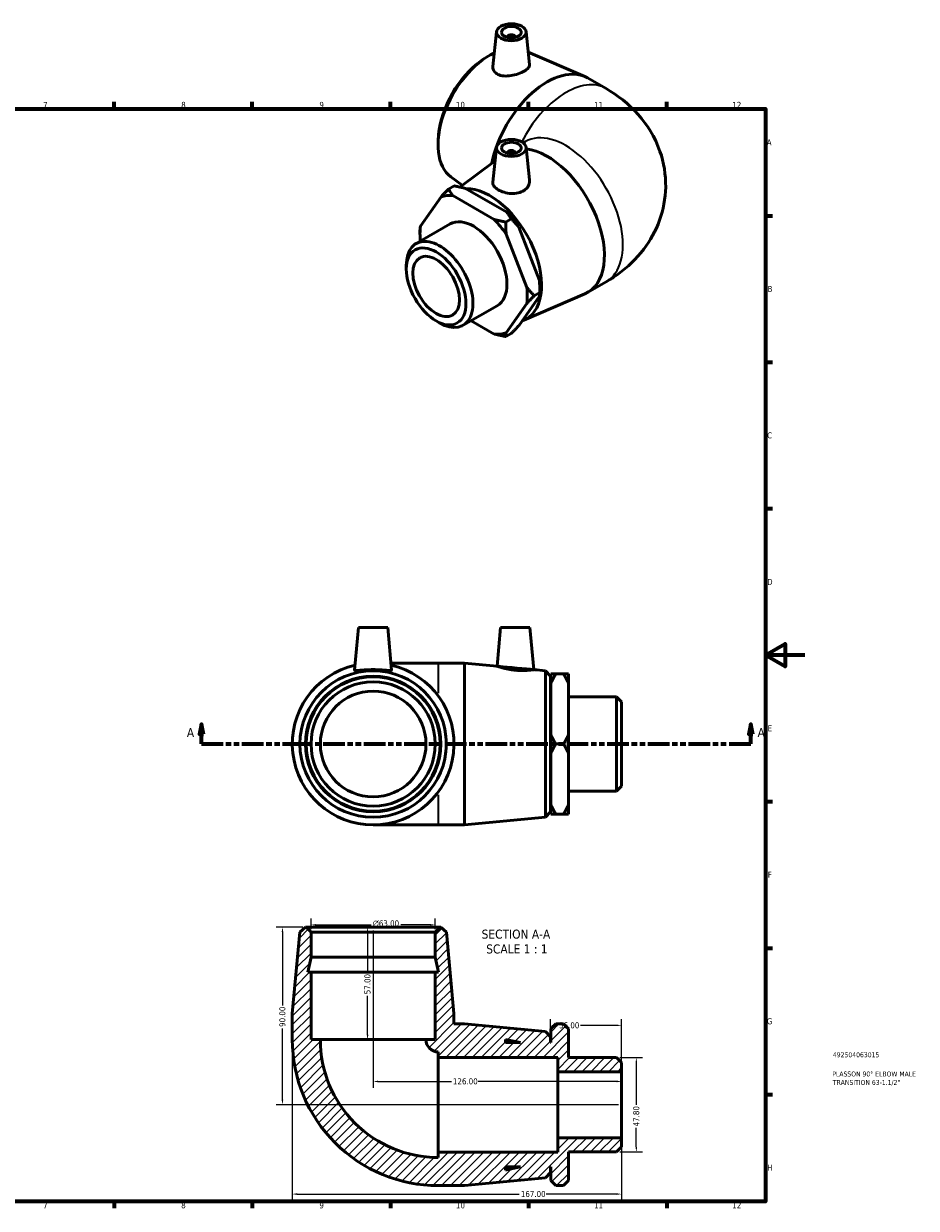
# Model space of a CAD drawing. Header units: millimetres. Extents: x -22 to 897, y -74 to 633.
# Tile 3 of 3: x 445 to 897, y 17 to 617. Entities that reach past the tile are written whole.
import ezdxf

# ---------------------------------------------------------------- set-up
doc = ezdxf.new("R2010")
doc.units = ezdxf.units.MM
doc.linetypes.add('DOUBLE_DASH_CHAIN', pattern=[1.2403, 0.6614, -0.0827, 0.1654, -0.0827, 0.1654, -0.0827])
for name, color, linetype, lineweight in [('Border (ANSI)', 7, 'Continuous', 70), ('Dimension (ANSI)', 7, 'Continuous', 25), ('Hatch (ANSI)', 7, 'Continuous', 18), ('Section Line (ANSI)', 7, 'DOUBLE_DASH_CHAIN', 70), ('Symbol (ANSI)', 7, 'Continuous', 25), ('Title (ISO)', 7, 'Continuous', 50), ('Visible (ANSI)', 7, 'Continuous', 50), ('Visible Narrow (ANSI)', 7, 'Continuous', 35)]:
    doc.layers.add(name, color=color, linetype=linetype, lineweight=lineweight)
doc.styles.add('Label Text (ANSI)', font='tahoma.ttf')
doc.styles.add('Note Text (ANSI)', font='tahoma.ttf')
doc.styles.add('Note Text (ISO)', font='tahoma.ttf')
doc.dimstyles.new('Default - mm (ANSI)', dxfattribs={"dimtxt": 3.04800009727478, "dimasz": 2.5, "dimexe": 3.174999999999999, "dimexo": 1.600199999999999, "dimgap": 0.8, "dimtad": 0, "dimtoh": 1, "dimrnd": 1e-08, "dimzin": 4, "dimdsep": 46, "dimtxsty": 'Note Text (ANSI)', "dimcen": 0.09, "dimdle": 10, "dimclrd": 256, "dimclre": 256, "dimclrt": 230, "dimadec": 1, "dimazin": 1, "dimtfac": 1, "dimtofl": 0, "dimtmove": 0, "dimatfit": 3, "dimfxl": 1, "dimtolj": 1, "dimtzin": 4, "dimlwd": -1, "dimlwe": -1, "dimarcsym": 0})

# ---------------------------------------------------------------- blocks, each defined once
blk = doc.blocks.new('Borders Default Border')
at = {"layer": 'Border (ANSI)'}
for p, q in [((490.5833435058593, 574.000015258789), (490.5833435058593, 577.4480056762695)), ((560.6666564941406, 574.000015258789), (560.6666564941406, 577.4480056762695)), ((630.7500076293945, 574.000015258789), (630.7500076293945, 577.4480056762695)), ((700.8333587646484, 574.000015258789), (700.8333587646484, 577.4480056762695)), ((770.9166717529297, 574.000015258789), (770.9166717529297, 577.4480056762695)), ((820.999984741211, 519.7499847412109), (824.448013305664, 519.7499847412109)), ((820.999984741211, 445.4999923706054), (824.448013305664, 445.4999923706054)), ((820.999984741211, 371.25), (824.448013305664, 371.25)), ((820.999984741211, 222.7499961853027), (824.448013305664, 222.7499961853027)), ((820.999984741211, 148.5000038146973), (824.448013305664, 148.5000038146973)), ((820.999984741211, 74.25000190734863), (824.448013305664, 74.25000190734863)), ((490.5833435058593, 20), (490.5833435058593, 16.55200004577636)), ((560.6666564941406, 20), (560.6666564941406, 16.55200004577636)), ((630.7500076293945, 20), (630.7500076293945, 16.55200004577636)), ((700.8333587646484, 20), (700.8333587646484, 16.55200004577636)), ((770.9166717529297, 20), (770.9166717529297, 16.55200004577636))]:
    blk.add_line(p, q, dxfattribs=at)
at = {"layer": 'Border (ANSI)', "flags": 128}
for points in [[(20, 20), (20, 574.000015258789), (820.999984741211, 574.000015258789), (820.999984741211, 20), (20, 20)], [(840.9999847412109, 297.0000076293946), (820.999984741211, 297.0000076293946), (830.9999847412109, 302.773494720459), (830.9999847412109, 291.2265014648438), (820.999984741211, 297.0000076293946)]]:
    blk.add_lwpolyline(points, dxfattribs=at)
at = {"layer": 'Border (ANSI)', "color": 230, "true_color": 0xff0080, "char_height": 3.048000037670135, "attachment_point": 7, "style": 'Note Text (ANSI)'}
for s, insert in [('7', (454.5979985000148, 574.3999999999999)), ('8', (524.6301253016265, 574.3308395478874)), ('9', (594.7012666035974, 574.3407196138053)), ('10', (663.9604136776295, 574.3357795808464)), ('11', (734.0437470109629, 574.3999999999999)), ('12', (804.127080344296, 574.3999999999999)), ('A', (821.6274943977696, 555.3509999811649)), ('B', (821.9937927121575, 481.1009999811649)), ('C', (821.7996391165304, 406.7966596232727)), ('D', (821.8073064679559, 332.600999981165)), ('E', (822.0530731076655, 258.350999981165)), ('F', (822.1358186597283, 184.100999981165)), ('G', (821.6588481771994, 109.7917195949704)), ('H', (821.8134815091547, 35.600999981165)), ('7', (454.5979985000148, 16.55199996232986)), ('8', (524.6301253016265, 16.48283951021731)), ('9', (594.7012666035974, 16.49271957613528)), ('10', (663.9604136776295, 16.48777954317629)), ('11', (734.0437470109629, 16.55199996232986)), ('12', (804.127080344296, 16.55199996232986))]:
    blk.add_mtext(s, dxfattribs=dict(at, insert=insert))
blk = doc.blocks.new('Title Blocks ISO')
at = {"layer": 'Title (ISO)', "color": 232, "true_color": 0xca0064, "style": 'Note Text (ISO)'}
for tag, p in [('PART_NUMBER_001', (34.15585882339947, 73.13494450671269)), ('DESCRIPTION_001', (33.83688029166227, 63.39776635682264)), ('DESCRIPTION_002', (34.09040614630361, 59.11860810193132))]:
    blk.add_attdef(tag, p, '', height=2.5, dxfattribs=at)
blk = doc.blocks.new('2dTransSection0')
at = {"layer": 'Section Line (ANSI)', "linetype": 'Continuous'}
for p, q in [((534.860841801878, 261.9273716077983), (533.8608418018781, 256.9273716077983)), ((534.860841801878, 256.9273716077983), (534.860841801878, 261.9273716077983)), ((535.8608418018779, 256.9273716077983), (534.860841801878, 261.9273716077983)), ((813.4650598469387, 261.9273716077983), (812.4650598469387, 256.9273716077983)), ((813.4650598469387, 256.9273716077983), (813.4650598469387, 261.9273716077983)), ((814.4650598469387, 256.9273716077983), (813.4650598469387, 261.9273716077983)), ((533.8608418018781, 256.9273716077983), (535.8608418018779, 256.9273716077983)), ((534.860841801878, 251.9273716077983), (534.860841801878, 256.9273716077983)), ((812.4650598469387, 256.9273716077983), (814.4650598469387, 256.9273716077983)), ((813.4650598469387, 251.9273716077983), (813.4650598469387, 256.9273716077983)), ((534.860841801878, 251.9273716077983), (545.845743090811, 251.9273716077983)), ((802.480158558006, 251.9273716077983), (813.4650598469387, 251.9273716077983))]:
    blk.add_line(p, q, dxfattribs=at)
at = {"layer": 'Section Line (ANSI)', "linetype": 'DOUBLE_DASH_CHAIN', "ltscale": 16.59767913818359}
blk.add_line((534.860841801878, 251.9273716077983), (813.4650598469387, 251.9273716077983), dxfattribs=at)
at = {"layer": 'Section Line (ANSI)', "linetype": 'Continuous', "flags": 128}
for points in [[(535.8608380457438, 256.9273715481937), (534.8608437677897, 261.9273716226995), (533.8608399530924, 256.9273715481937), (535.8608380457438, 256.9273715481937)], [(814.4650593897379, 256.9273715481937), (813.4650555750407, 261.9273716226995), (812.4650612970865, 256.9273715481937), (814.4650593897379, 256.9273715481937)]]:
    blk.add_lwpolyline(points, dxfattribs=at)
at = {"layer": 'Section Line (ANSI)'}
for points in [[(535.8608380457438, 256.9273715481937), (534.8608437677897, 261.9273716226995), (533.8608399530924, 256.9273715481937), (535.8608380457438, 256.9273715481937)], [(814.4650593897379, 256.9273715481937), (813.4650555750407, 261.9273716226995), (812.4650612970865, 256.9273715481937), (814.4650593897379, 256.9273715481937)]]:
    blk.add_solid(points, dxfattribs=at)
at = {"layer": 'Section Line (ANSI)', "char_height": 4.571999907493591, "attachment_point": 7, "style": 'Label Text (ANSI)'}
for insert in [(527.5005859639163, 255.4273716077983), (816.935798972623, 255.4273716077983)]:
    blk.add_mtext('A', dxfattribs=dict(at, insert=insert))
blk = doc.blocks.new('*D7')
at = {"layer": 'Defpoints', "color": 0, "transparency": 16777216}
for p in [(590.4803086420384, 160.242283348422), (590.4803086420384, 156.537298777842), (653.4803086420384, 156.5372987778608)]:
    blk.add_point(p, dxfattribs=at)
at = {"layer": 'Dimension (ANSI)', "transparency": 16777216}
for p, q in [((590.4803086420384, 158.137498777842), (590.4803086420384, 163.417283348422)), ((653.4803086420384, 158.1374987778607), (653.4803086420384, 163.417283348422)), ((592.9803086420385, 160.242283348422), (620.9027195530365, 160.242283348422)), ((650.9803086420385, 160.242283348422), (636.0485202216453, 160.242283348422))]:
    blk.add_line(p, q, dxfattribs=at)
for points in [[(592.9803086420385, 160.6589500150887), (592.9803086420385, 159.8256166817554), (590.4803086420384, 160.242283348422)], [(650.9803086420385, 160.6589500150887), (650.9803086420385, 159.8256166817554), (653.4803086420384, 160.242283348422)]]:
    blk.add_solid(points, dxfattribs=at)
at = {"layer": 'Dimension (ANSI)', "color": 230, "true_color": 0xff0080, "transparency": 16777216, "insert": (621.7027195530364, 162.535292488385), "char_height": 3.04800009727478, "attachment_point": 1, "style": 'Note Text (ANSI)'}
blk.add_mtext('\\A1;\\fAIGDT|b0|i0;\\H3.0480;\\ln\\fTahoma|b0|i0;\\H3.0480;63.00', dxfattribs=at)
blk = doc.blocks.new('*D8')
at = {"layer": 'Defpoints', "color": 0, "transparency": 16777216}
for p in [(587.9603086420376, 159.0572987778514), (575.9803086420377, 69.05729877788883), (747.9803086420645, 69.05729877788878)]:
    blk.add_point(p, dxfattribs=at)
at = {"layer": 'Dimension (ANSI)', "transparency": 16777216}
for p, q in [((586.3601086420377, 159.0572987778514), (572.8053086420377, 159.0572987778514)), ((575.9803086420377, 156.5572987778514), (575.9803086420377, 119.415464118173)), ((575.9803086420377, 71.55729877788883), (575.9803086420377, 107.6991334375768)), ((746.3801086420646, 69.05729877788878), (572.8053086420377, 69.05729877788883))]:
    blk.add_line(p, q, dxfattribs=at)
for points in [[(575.563641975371, 156.5572987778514), (576.3969753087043, 156.5572987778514), (575.9803086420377, 159.0572987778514)], [(575.563641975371, 71.55729877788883), (576.3969753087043, 71.55729877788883), (575.9803086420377, 69.05729877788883)]]:
    blk.add_solid(points, dxfattribs=at)
at = {"layer": 'Dimension (ANSI)', "color": 230, "true_color": 0xff0080, "transparency": 16777216, "insert": (574.3938747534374, 108.4991334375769), "char_height": 3.04800009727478, "attachment_point": 1, "rotation": 90, "style": 'Note Text (ANSI)'}
blk.add_mtext('\\A1;90.00', dxfattribs=at)
blk = doc.blocks.new('*D9')
at = {"layer": 'Defpoints', "color": 0, "transparency": 16777216}
for p in [(580.9803086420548, 102.0572987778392), (747.9803086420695, 52.32624877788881), (747.9803086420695, 23.76341773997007)]:
    blk.add_point(p, dxfattribs=at)
at = {"layer": 'Dimension (ANSI)', "transparency": 16777216}
for p, q in [((580.9803086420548, 100.4570987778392), (580.9803086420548, 20.58841773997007)), ((747.9803086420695, 50.7260487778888), (747.9803086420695, 20.58841773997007)), ((583.4803086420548, 23.76341773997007), (696.0746511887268, 23.76341773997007)), ((745.4803086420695, 23.76341773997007), (709.7540658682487, 23.76341773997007))]:
    blk.add_line(p, q, dxfattribs=at)
for points in [[(583.4803086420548, 24.18008440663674), (583.4803086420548, 23.3467510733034), (580.9803086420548, 23.76341773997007)], [(745.4803086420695, 24.18008440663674), (745.4803086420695, 23.3467510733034), (747.9803086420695, 23.76341773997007)]]:
    blk.add_solid(points, dxfattribs=at)
at = {"layer": 'Dimension (ANSI)', "color": 230, "true_color": 0xff0080, "transparency": 16777216, "insert": (696.8746511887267, 25.34985162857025), "char_height": 3.04800009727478, "attachment_point": 1, "style": 'Note Text (ANSI)'}
blk.add_mtext('\\A1;167.00', dxfattribs=at)
blk = doc.blocks.new('*D10')
at = {"layer": 'Defpoints', "color": 0, "transparency": 16777216}
for p in [(745.4603086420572, 92.95879877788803), (745.4603086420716, 45.15579877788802), (755.4603086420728, 45.15579877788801)]:
    blk.add_point(p, dxfattribs=at)
at = {"layer": 'Dimension (ANSI)', "transparency": 16777216}
for p, q in [((747.0605086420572, 92.95879877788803), (758.6353086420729, 92.95879877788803)), ((755.4603086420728, 90.45879877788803), (755.4603086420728, 69.03759877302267)), ((755.4603086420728, 47.65579877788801), (755.4603086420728, 57.26599878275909)), ((747.0605086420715, 45.15579877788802), (758.6353086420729, 45.15579877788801))]:
    blk.add_line(p, q, dxfattribs=at)
for points in [[(755.0436419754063, 90.45879877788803), (755.8769753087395, 90.45879877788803), (755.4603086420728, 92.95879877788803)], [(755.0436419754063, 47.65579877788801), (755.8769753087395, 47.65579877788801), (755.4603086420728, 45.15579877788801)]]:
    blk.add_solid(points, dxfattribs=at)
at = {"layer": 'Dimension (ANSI)', "color": 230, "true_color": 0xff0080, "transparency": 16777216, "insert": (753.8667102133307, 58.06599878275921), "char_height": 3.04800009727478, "attachment_point": 1, "rotation": 90, "style": 'Note Text (ANSI)'}
blk.add_mtext('\\A1;47.80', dxfattribs=at)
blk = doc.blocks.new('*D11')
at = {"layer": 'Defpoints', "color": 0, "transparency": 16777216}
for p in [(621.9803086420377, 159.0572987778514), (619.1468496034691, 102.0572987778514), (621.9803086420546, 102.0572987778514)]:
    blk.add_point(p, dxfattribs=at)
at = {"layer": 'Dimension (ANSI)', "transparency": 16777216}
for p, q in [((619.1468496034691, 156.5572987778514), (619.1468496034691, 135.8571242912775)), ((619.1468496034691, 104.5572987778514), (619.1468496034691, 124.2574732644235))]:
    blk.add_line(p, q, dxfattribs=at)
for points in [[(618.7301829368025, 156.5572987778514), (619.5635162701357, 156.5572987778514), (619.1468496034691, 159.0572987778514)], [(618.7301829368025, 104.5572987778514), (619.5635162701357, 104.5572987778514), (619.1468496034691, 102.0572987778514)]]:
    blk.add_solid(points, dxfattribs=at)
at = {"layer": 'Dimension (ANSI)', "color": 230, "true_color": 0xff0080, "transparency": 16777216, "insert": (617.560415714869, 125.0574732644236), "char_height": 3.04800009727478, "attachment_point": 1, "rotation": 90, "style": 'Note Text (ANSI)'}
blk.add_mtext('\\A1;57.00', dxfattribs=at)
blk = doc.blocks.new('*D12')
at = {"layer": 'Defpoints', "color": 0, "transparency": 16777216}
for p in [(711.9803086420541, 109.2876129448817), (711.9803086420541, 103.4372987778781), (747.9803086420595, 85.78834877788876)]:
    blk.add_point(p, dxfattribs=at)
at = {"layer": 'Dimension (ANSI)', "transparency": 16777216}
for p, q in [((711.9803086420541, 105.0374987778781), (711.9803086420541, 112.4626129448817)), ((714.4803086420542, 109.2876129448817), (715.4621126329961, 109.2876129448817)), ((745.4803086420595, 109.2876129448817), (727.1170329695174, 109.2876129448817)), ((747.9803086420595, 87.38854877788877), (747.9803086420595, 112.4626129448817))]:
    blk.add_line(p, q, dxfattribs=at)
for points in [[(714.4803086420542, 109.7042796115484), (714.4803086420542, 108.870946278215), (711.9803086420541, 109.2876129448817)], [(745.4803086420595, 109.7042796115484), (745.4803086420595, 108.870946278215), (747.9803086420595, 109.2876129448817)]]:
    blk.add_solid(points, dxfattribs=at)
at = {"layer": 'Dimension (ANSI)', "color": 230, "true_color": 0xff0080, "transparency": 16777216, "insert": (716.2621126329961, 110.8750703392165), "char_height": 3.04800009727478, "attachment_point": 1, "style": 'Note Text (ANSI)'}
blk.add_mtext('\\A1;36.00', dxfattribs=at)
blk = doc.blocks.new('*D13')
at = {"layer": 'Defpoints', "color": 0, "transparency": 16777216}
for p in [(621.9803086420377, 159.0572987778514), (621.9803086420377, 80.85979704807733), (747.9803086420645, 69.05729877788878)]:
    blk.add_point(p, dxfattribs=at)
at = {"layer": 'Dimension (ANSI)', "transparency": 16777216}
for p, q in [((621.9803086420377, 157.4570987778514), (621.9803086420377, 77.68479704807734)), ((624.4803086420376, 80.85979704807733), (661.6406013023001, 80.85979704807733)), ((745.4803086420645, 80.85979704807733), (675.3200159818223, 80.85979704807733))]:
    blk.add_line(p, q, dxfattribs=at)
for points in [[(624.4803086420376, 81.27646371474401), (624.4803086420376, 80.44313038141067), (621.9803086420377, 80.85979704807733)], [(745.4803086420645, 81.27646371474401), (745.4803086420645, 80.44313038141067), (747.9803086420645, 80.85979704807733)]]:
    blk.add_solid(points, dxfattribs=at)
at = {"layer": 'Dimension (ANSI)', "color": 230, "true_color": 0xff0080, "transparency": 16777216, "insert": (662.4406013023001, 82.44725444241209), "char_height": 3.04800009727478, "attachment_point": 1, "style": 'Note Text (ANSI)'}
blk.add_mtext('\\A1;126.00', dxfattribs=at)

msp = doc.modelspace()

# ---------------------------------------------------------------- hatches: boundary and pattern name
at = {"layer": 'Hatch (ANSI)'}
h = msp.add_hatch(dxfattribs=at)
h.set_pattern_fill('ANSI31', color=256, scale=25.4, style=0)
h.set_pattern_definition([(45, (0, 0), (-2.245064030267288, 2.245064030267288), [])])
edge = h.paths.add_edge_path()
edge.add_line((653.4803086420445, 136.2572987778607), (653.4803086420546, 102.0572987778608))
edge.add_line((653.4803086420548, 102.0572987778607), (648.7553086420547, 102.0572987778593))
edge.add_ellipse((654.9803086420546, 102.0572987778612), major_axis=(-6.224999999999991, -1.8555e-12), ratio=1, start_angle=0, end_angle=89.99999999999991)
edge.add_line((654.9803086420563, 95.83229877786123), (654.9803086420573, 93.05729877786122))
edge.add_line((654.9803086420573, 93.05729877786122), (715.5803086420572, 93.05729877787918))
edge.add_line((715.5803086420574, 93.05729877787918), (715.5803086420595, 85.78834877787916))
edge.add_line((715.5803086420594, 85.78834877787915), (747.9803086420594, 85.78834877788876))
edge.add_line((747.9803086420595, 85.78834877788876), (747.980308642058, 90.4387987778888))
edge.add_line((747.980308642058, 90.4387987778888), (745.4603086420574, 92.95879877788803))
edge.add_line((745.4603086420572, 92.95879877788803), (721.0803086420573, 92.95879877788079))
edge.add_line((721.0803086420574, 92.95879877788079), (721.080308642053, 107.5372987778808))
edge.add_line((721.080308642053, 107.5372987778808), (718.5603086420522, 110.05729877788))
edge.add_line((718.5603086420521, 110.05729877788), (714.6003086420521, 110.0572987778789))
edge.add_line((714.6003086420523, 110.0572987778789), (712.080308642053, 107.5372987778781))
edge.add_line((712.080308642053, 107.5372987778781), (712.080308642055, 100.5572987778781))
edge.add_line((712.0803086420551, 100.5572987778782), (711.980308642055, 100.5572987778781))
edge.add_line((711.980308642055, 100.5572987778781), (711.9803086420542, 103.4372987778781))
edge.add_line((711.9803086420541, 103.4372987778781), (709.4713437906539, 106.1928733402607))
edge.add_line((709.471343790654, 106.1928733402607), (668.3136419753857, 110.0572987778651))
edge.add_line((668.3136419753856, 110.0572987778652), (662.9803086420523, 110.0572987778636))
edge.add_line((662.9803086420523, 110.0572987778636), (662.9803086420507, 115.3906321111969))
edge.add_line((662.9803086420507, 115.3906321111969), (659.1158832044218, 156.548333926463))
edge.add_line((659.1158832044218, 156.548333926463), (656.3603086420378, 159.0572987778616))
edge.add_line((656.3603086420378, 159.0572987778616), (656.0003086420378, 159.0572987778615))
edge.add_line((656.0003086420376, 159.0572987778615), (653.4803086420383, 156.5372987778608))
edge.add_line((653.4803086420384, 156.5372987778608), (653.4803086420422, 143.8572987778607))
edge.add_line((653.4803086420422, 143.8572987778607), (655.0957385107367, 136.2572987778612))
edge.add_line((655.0957385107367, 136.2572987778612), (653.4803086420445, 136.2572987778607))
h.paths.add_polyline_path([(689.1803086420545, 102.1727286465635), (696.780308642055, 100.5572987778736), (689.180308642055, 100.5572987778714)], flags=0)
edge = h.paths.add_edge_path()
edge.add_ellipse((654.9803086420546, 102.0572987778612), major_axis=(-74.00000000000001, -2.19789e-11), ratio=1, start_angle=2e-16, end_angle=89.99999999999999)
edge.add_line((654.9803086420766, 28.05729877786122), (668.31364197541, 28.05729877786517))
edge.add_line((668.31364197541, 28.05729877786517), (709.471343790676, 31.92172421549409))
edge.add_line((709.4713437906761, 31.92172421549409), (711.9803086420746, 34.67729877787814))
edge.add_line((711.9803086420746, 34.67729877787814), (711.9803086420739, 37.55729877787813))
edge.add_line((711.9803086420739, 37.55729877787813), (712.0803086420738, 37.55729877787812))
edge.add_line((712.0803086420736, 37.55729877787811), (712.0803086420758, 30.57729877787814))
edge.add_line((712.0803086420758, 30.57729877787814), (714.6003086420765, 28.05729877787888))
edge.add_line((714.6003086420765, 28.05729877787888), (718.5603086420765, 28.05729877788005))
edge.add_line((718.5603086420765, 28.05729877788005), (721.0803086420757, 30.57729877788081))
edge.add_line((721.0803086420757, 30.57729877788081), (721.0803086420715, 45.15579877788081))
edge.add_line((721.0803086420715, 45.15579877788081), (745.4603086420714, 45.15579877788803))
edge.add_line((745.4603086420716, 45.15579877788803), (747.9803086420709, 47.67579877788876))
edge.add_line((747.9803086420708, 47.67579877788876), (747.9803086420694, 52.32624877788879))
edge.add_line((747.9803086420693, 52.32624877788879), (715.5803086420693, 52.3262487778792))
edge.add_line((715.5803086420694, 52.3262487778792), (715.5803086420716, 45.05729877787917))
edge.add_line((715.5803086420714, 45.05729877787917), (654.9803086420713, 45.05729877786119))
edge.add_line((654.9803086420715, 45.05729877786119), (654.9803086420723, 42.28229877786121))
edge.add_ellipse((654.9803086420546, 102.0572987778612), major_axis=(1.77368e-11, -59.77499999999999), ratio=1, start_angle=270, end_angle=360, ccw=False)
edge.add_line((595.2053086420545, 102.0572987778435), (590.4803086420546, 102.0572987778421))
edge.add_line((590.4803086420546, 102.0572987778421), (590.4803086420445, 136.2572987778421))
edge.add_line((590.4803086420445, 136.2572987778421), (588.8648787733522, 136.2572987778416))
edge.add_line((588.8648787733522, 136.2572987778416), (590.4803086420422, 143.857298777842))
edge.add_line((590.4803086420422, 143.857298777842), (590.4803086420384, 156.537298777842))
edge.add_line((590.4803086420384, 156.537298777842), (587.9603086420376, 159.0572987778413))
edge.add_line((587.9603086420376, 159.0572987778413), (587.6003086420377, 159.0572987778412))
edge.add_line((587.6003086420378, 159.0572987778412), (584.8447340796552, 156.5483339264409))
edge.add_line((584.8447340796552, 156.5483339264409), (580.9803086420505, 115.3906321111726))
edge.add_line((580.9803086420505, 115.3906321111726), (580.9803086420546, 102.0572987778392))
h.paths.add_polyline_path([(696.7803086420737, 37.55729877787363), (689.1803086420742, 35.94186890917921), (689.1803086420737, 37.55729877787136)], flags=0)

# ---------------------------------------------------------------- linework, layer by layer
at = {"layer": 'Visible (ANSI)'}
for p, q in [((684.5911257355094, 613.025816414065), (682.7059884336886, 595.4434315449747)), ((699.5626163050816, 613.025816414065), (701.3492922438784, 596.3617654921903)), ((690.0768710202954, 610.307018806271), (690.0768710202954, 610.1207303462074)), ((694.0768710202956, 610.307018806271), (694.0768710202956, 610.1207303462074)), ((700.6743110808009, 602.6572106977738), (729.3099930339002, 590.290692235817)), ((676.7593908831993, 598.264899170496), (678.3231087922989, 599.3617461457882)), ((730.7216210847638, 589.582584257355), (740.1497115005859, 584.1533080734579)), ((655.206130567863, 560.8370579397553), (655.0423436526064, 558.9340443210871)), ((684.5911257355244, 554.3489140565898), (682.7000291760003, 536.7109481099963)), ((698.1207102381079, 556.6401289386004), (699.2290701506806, 557.2783909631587)), ((699.5626163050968, 554.3489140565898), (701.3305087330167, 537.860054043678)), ((665.8924107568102, 534.2608068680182), (683.863886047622, 547.5660616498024)), ((690.0768710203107, 551.6301164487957), (690.0768710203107, 551.4438279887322)), ((694.0768710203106, 551.6301164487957), (694.0768710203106, 551.4438279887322)), ((663.0359955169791, 534.8476534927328), (660.235852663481, 533.2351584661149)), ((661.4300808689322, 539.4147544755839), (667.1419774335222, 535.1859286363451)), ((656.4496713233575, 529.3495068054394), (645.9625268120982, 514.3873761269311)), ((683.4367771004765, 517.8223682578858), (662.4624880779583, 529.9006580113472)), ((668.8264491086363, 533.5654194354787), (689.8007381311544, 521.4871296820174)), ((689.2272306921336, 516.5401342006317), (692.0273735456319, 518.1526292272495)), ((643.7827508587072, 505.6180458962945), (661.0220141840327, 515.5454773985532)), ((645.740163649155, 510.5017244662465), (645.7401636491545, 512.5539908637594)), ((695.8135548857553, 514.0108767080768), (706.3006993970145, 486.9704562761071)), ((699.9367383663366, 483.3056948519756), (689.4495938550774, 510.3461152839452)), ((638.8094565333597, 492.585723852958), (638.8094565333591, 494.6379902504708)), ((703.7229197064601, 479.1639423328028), (706.5230625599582, 480.7764373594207)), ((706.5230625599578, 482.8287037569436), (706.5230625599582, 480.7764373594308)), ((730.7216210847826, 480.7892730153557), (740.1497115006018, 486.2185491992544)), ((689.4495938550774, 460.316159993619), (699.9367383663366, 475.2782906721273)), ((706.3006993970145, 478.9430520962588), (695.8135548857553, 463.9809214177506)), ((698.4116821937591, 466.7375145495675), (729.3099930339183, 480.0811650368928)), ((667.6379876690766, 464.1927578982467), (684.8772509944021, 474.1201894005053)), ((653.8699888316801, 466.4326869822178), (655.6450065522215, 465.4025853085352)), ((671.6929271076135, 466.5278422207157), (683.4367771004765, 459.7650087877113)), ((692.0273735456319, 460.095269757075), (689.2272306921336, 458.4827747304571)), ((614.480308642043, 310.9273716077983), (612.5928299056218, 289.3533909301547)), ((614.480308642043, 310.9273716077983), (629.480308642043, 310.9273716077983)), ((629.480308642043, 310.9273716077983), (631.3677873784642, 289.3533909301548)), ((686.5303086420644, 310.9273716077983), (684.8199204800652, 291.3775454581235)), ((686.5303086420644, 310.9273716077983), (701.5303086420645, 310.9273716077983)), ((701.5303086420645, 310.9273716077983), (703.3932691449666, 289.633635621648)), ((654.9803086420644, 292.9273716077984), (631.0551045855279, 292.9273716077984)), ((668.3136419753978, 292.9273716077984), (654.9803086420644, 292.9273716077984)), ((668.3136419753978, 292.9273716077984), (668.3136419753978, 210.9273716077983)), ((684.8199204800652, 291.3775454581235), (668.3136419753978, 292.9273716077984)), ((709.471343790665, 289.0629461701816), (703.3932691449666, 289.633635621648)), ((709.471343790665, 214.791797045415), (709.471343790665, 289.0629461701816)), ((711.9803086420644, 286.3073716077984), (709.471343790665, 289.0629461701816)), ((711.9803086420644, 286.3073716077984), (711.9803086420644, 217.5473716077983)), ((712.0803086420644, 283.4273716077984), (711.9803086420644, 283.4273716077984)), ((712.0803086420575, 282.5249688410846), (712.08030864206, 287.4344131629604)), ((712.080308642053, 256.8368159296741), (712.0803086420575, 282.5249688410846)), ((714.6003086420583, 287.4344131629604), (718.5603086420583, 287.4344131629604)), ((721.0803086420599, 287.4344131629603), (721.0803086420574, 282.5249688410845)), ((721.0803086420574, 282.5249688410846), (721.0803086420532, 256.8368159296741)), ((745.4603086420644, 275.8288716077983), (721.0803086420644, 275.8288716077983)), ((745.4603086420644, 228.0258716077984), (745.4603086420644, 275.8288716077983)), ((747.9803086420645, 273.3088716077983), (745.4603086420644, 275.8288716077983)), ((747.9803086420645, 273.3088716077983), (747.9803086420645, 230.5458716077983)), ((712.080308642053, 247.0179272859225), (712.080308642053, 256.8368159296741)), ((721.080308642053, 256.8368159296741), (721.080308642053, 247.0179272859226)), ((712.0803086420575, 221.3297743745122), (712.080308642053, 247.0179272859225)), ((714.6003086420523, 251.9273716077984), (718.5603086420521, 251.9273716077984)), ((721.0803086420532, 247.0179272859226), (721.0803086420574, 221.3297743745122)), ((747.9803086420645, 230.5458716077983), (745.4603086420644, 228.0258716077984)), ((745.4603086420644, 228.0258716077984), (721.0803086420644, 228.0258716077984)), ((711.9803086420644, 217.5473716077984), (709.471343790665, 214.791797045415)), ((712.0803086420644, 220.4273716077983), (711.9803086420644, 220.4273716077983)), ((712.08030864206, 216.4203300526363), (712.0803086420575, 221.3297743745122)), ((714.6003086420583, 216.4203300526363), (718.5603086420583, 216.4203300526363)), ((721.0803086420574, 221.3297743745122), (721.0803086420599, 216.4203300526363)), ((621.9803086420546, 210.9273716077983), (654.9803086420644, 210.9273716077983)), ((668.3136419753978, 210.9273716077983), (654.9803086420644, 210.9273716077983)), ((709.471343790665, 214.791797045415), (668.3136419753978, 210.9273716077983)), ((584.8447340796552, 156.5483339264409), (580.9803086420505, 115.3906321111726)), ((587.6003086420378, 159.0572987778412), (584.8447340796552, 156.5483339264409)), ((587.9603086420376, 159.0572987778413), (587.6003086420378, 159.0572987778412)), ((590.4803086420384, 156.537298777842), (587.9603086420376, 159.0572987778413)), ((656.0003086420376, 159.0572987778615), (587.9603086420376, 159.0572987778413)), ((590.4803086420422, 143.857298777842), (590.4803086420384, 156.537298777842)), ((590.4803086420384, 156.537298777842), (653.4803086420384, 156.5372987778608)), ((656.0003086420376, 159.0572987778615), (653.4803086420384, 156.5372987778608)), ((653.4803086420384, 156.5372987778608), (653.4803086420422, 143.8572987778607)), ((656.3603086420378, 159.0572987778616), (656.0003086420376, 159.0572987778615)), ((659.1158832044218, 156.548333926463), (656.3603086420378, 159.0572987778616)), ((662.9803086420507, 115.3906321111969), (659.1158832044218, 156.548333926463)), ((588.8648787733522, 136.2572987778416), (590.4803086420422, 143.857298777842)), ((590.4803086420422, 143.857298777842), (653.4803086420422, 143.8572987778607)), ((653.4803086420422, 143.8572987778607), (655.0957385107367, 136.2572987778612)), ((590.4803086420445, 136.2572987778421), (588.8648787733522, 136.2572987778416)), ((590.4803086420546, 102.0572987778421), (590.4803086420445, 136.2572987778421)), ((590.4803086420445, 136.257298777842), (653.4803086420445, 136.2572987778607)), ((653.4803086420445, 136.2572987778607), (653.4803086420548, 102.0572987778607)), ((655.0957385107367, 136.2572987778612), (653.4803086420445, 136.2572987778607)), ((580.9803086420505, 115.3906321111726), (580.9803086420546, 102.0572987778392)), ((662.9803086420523, 110.0572987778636), (662.9803086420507, 115.3906321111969)), ((668.3136419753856, 110.0572987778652), (662.9803086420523, 110.0572987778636)), ((709.471343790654, 106.1928733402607), (668.3136419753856, 110.0572987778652)), ((714.6003086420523, 110.0572987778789), (712.080308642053, 107.5372987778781)), ((714.6003086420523, 110.0572987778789), (718.5603086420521, 110.05729877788)), ((721.080308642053, 107.5372987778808), (718.5603086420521, 110.05729877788)), ((689.1803086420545, 102.1727286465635), (696.780308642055, 100.5572987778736)), ((689.180308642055, 100.5572987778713), (689.1803086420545, 102.1727286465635)), ((711.9803086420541, 103.4372987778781), (709.471343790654, 106.1928733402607)), ((711.980308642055, 100.5572987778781), (711.9803086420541, 103.4372987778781)), ((712.080308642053, 107.5372987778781), (712.0803086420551, 100.5572987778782)), ((721.0803086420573, 92.95879877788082), (721.080308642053, 107.5372987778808)), ((595.2053086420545, 102.0572987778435), (590.4803086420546, 102.0572987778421)), ((595.2053086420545, 102.0572987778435), (648.7553086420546, 102.0572987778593)), ((653.4803086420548, 102.0572987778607), (648.7553086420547, 102.0572987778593)), ((696.780308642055, 100.5572987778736), (689.180308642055, 100.5572987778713)), ((712.0803086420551, 100.5572987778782), (711.980308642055, 100.5572987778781)), ((654.9803086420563, 95.83229877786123), (654.9803086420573, 93.05729877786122)), ((654.9803086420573, 93.05729877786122), (715.5803086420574, 93.05729877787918)), ((654.9803086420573, 93.05729877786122), (654.9803086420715, 45.05729877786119)), ((715.5803086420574, 93.05729877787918), (715.5803086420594, 85.78834877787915)), ((745.4603086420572, 92.95879877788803), (721.0803086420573, 92.95879877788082)), ((747.980308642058, 90.4387987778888), (745.4603086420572, 92.95879877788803)), ((747.9803086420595, 85.78834877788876), (747.980308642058, 90.4387987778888)), ((715.5803086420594, 85.78834877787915), (747.9803086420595, 85.78834877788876)), ((715.5803086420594, 85.78834877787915), (715.5803086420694, 52.3262487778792)), ((747.9803086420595, 85.78834877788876), (747.9803086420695, 52.32624877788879)), ((747.9803086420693, 52.32624877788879), (715.5803086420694, 52.3262487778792)), ((715.5803086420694, 52.3262487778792), (715.5803086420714, 45.05729877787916)), ((747.9803086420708, 47.67579877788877), (747.9803086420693, 52.32624877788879)), ((715.5803086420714, 45.05729877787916), (654.9803086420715, 45.05729877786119)), ((654.9803086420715, 45.05729877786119), (654.9803086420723, 42.28229877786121)), ((721.0803086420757, 30.57729877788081), (721.0803086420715, 45.1557987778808)), ((721.0803086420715, 45.1557987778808), (745.4603086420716, 45.15579877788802)), ((745.4603086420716, 45.15579877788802), (747.9803086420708, 47.67579877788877)), ((696.7803086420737, 37.55729877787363), (689.1803086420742, 35.9418689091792)), ((689.1803086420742, 35.9418689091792), (689.1803086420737, 37.55729877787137)), ((689.1803086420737, 37.55729877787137), (696.7803086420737, 37.55729877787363)), ((711.9803086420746, 34.67729877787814), (711.9803086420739, 37.55729877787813)), ((711.9803086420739, 37.55729877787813), (712.0803086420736, 37.55729877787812)), ((712.0803086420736, 37.55729877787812), (712.0803086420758, 30.57729877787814)), ((668.31364197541, 28.05729877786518), (709.471343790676, 31.92172421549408)), ((709.471343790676, 31.92172421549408), (711.9803086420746, 34.67729877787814)), ((712.0803086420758, 30.57729877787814), (714.6003086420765, 28.05729877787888)), ((718.5603086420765, 28.05729877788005), (721.0803086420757, 30.57729877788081)), ((654.9803086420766, 28.05729877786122), (668.31364197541, 28.05729877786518)), ((718.5603086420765, 28.05729877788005), (714.6003086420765, 28.05729877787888))]:
    msp.add_line(p, q, dxfattribs=at)
for centre, radius in [((621.9803086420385, 251.9273716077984), 37.13557456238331), ((621.9803086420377, 251.9273716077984), 34.38000000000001), ((621.9803086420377, 251.9273716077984), 34.02000000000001), ((621.9803086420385, 251.9273716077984), 31.5), ((621.9803086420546, 251.9273716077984), 26.775)]:
    msp.add_circle(centre, radius, dxfattribs=at)
for centre, radius, start, end in [((621.9803086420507, 251.9273716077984), 41, 102.9176641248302, 77.08233587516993), ((654.9803086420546, 102.0572987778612), 74.00000000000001, 180, 270.0000000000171), ((654.9803086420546, 102.0572987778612), 59.77499999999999, 180, 270.000000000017), ((654.9803086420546, 102.0572987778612), 6.224999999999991, 180, 270.000000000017)]:
    msp.add_arc(centre, radius, start, end, dxfattribs=at)
for centre, major_axis, ratio in [((692.0768710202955, 612.7596601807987), (-7.5, 4.477e-13), 0.5758617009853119), ((692.0768710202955, 612.7596601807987), (-5, 2.986e-13), 0.5758617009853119), ((692.0768710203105, 554.0827578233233), (-7.5, 4.477e-13), 0.5758617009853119), ((692.0768710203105, 554.0827578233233), (-5, 2.986e-13), 0.5758617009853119), ((653.928460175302, 483.8792686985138), (-10.67005723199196, 18.52885373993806), 0.5780931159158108), ((653.928460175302, 483.8792686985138), (-8.34933288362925, 14.49885079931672), 0.5780931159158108)]:
    msp.add_ellipse(centre, major_axis=major_axis, ratio=ratio, dxfattribs=at)
for centre, major_axis, ratio, start_param, end_param in [((692.0768710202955, 610.307018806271), (-2.000000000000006, 1e-16), 0.5758617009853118, 2.972903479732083, 6.451874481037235), ((681.1584103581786, 570.8119031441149), (-18.53184790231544, -32.18107380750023), 0.578093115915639, 3.837706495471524, 6.216615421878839), ((679.3843042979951, 571.8335428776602), (-17.1567274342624, -29.79313853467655), 0.578093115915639, 4.033243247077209, 5.391534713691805), ((710.2613004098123, 554.0526633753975), (20.46032067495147, 35.52992088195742), 0.5780931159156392, 1.5e-15, 2.099675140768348), ((692.0768710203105, 551.6301164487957), (1.999999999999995, -3e-16), 0.5758617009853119, 6.114496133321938, 9.593467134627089), ((710.261300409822, 516.319193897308), (20.46032067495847, -35.5299208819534), 0.5780931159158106, 6.216615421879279, 9.016397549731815), ((672.9496325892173, 494.8328333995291), (-19.20275950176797, 33.34613062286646), 0.5780931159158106, 5.895386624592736, 6.151252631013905), ((681.158410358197, 499.5599541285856), (18.53184790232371, -32.18107380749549), 0.5780931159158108, 6.171339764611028, 9.12311341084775), ((672.9496325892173, 494.8328333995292), (-11.92761840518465, 20.71264399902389), 0.5780931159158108, 3.141592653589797, 6.28318530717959), ((672.9496325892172, 494.8328333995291), (19.20275950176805, -33.3461306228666), 0.5780931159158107, 1.706596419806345, 1.962462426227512), ((679.3135936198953, 498.4975948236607), (-19.20275950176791, 33.34613062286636), 0.5780931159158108, 4.848189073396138, 5.104055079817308), ((672.9496325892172, 494.8328333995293), (-19.20275950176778, 33.34613062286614), 0.5780931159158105, 0.659398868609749, 0.9005987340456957), ((655.710369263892, 484.9054018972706), (11.92761840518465, -20.7126439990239), 0.5780931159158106, 5.49585343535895, 10.21210983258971), ((679.3135936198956, 498.4975948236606), (-19.20275950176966, 33.34613062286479), 0.5780931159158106, 3.92892452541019, 4.056857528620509), ((672.9496325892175, 494.8328333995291), (19.20275950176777, -33.34613062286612), 0.5780931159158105, 0.6593988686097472, 0.915264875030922), ((672.9496325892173, 494.8328333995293), (19.20275950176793, -33.3461306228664), 0.5780931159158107, 5.895386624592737, 6.151252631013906)]:
    msp.add_ellipse(centre, major_axis=major_axis, ratio=ratio, start_param=start_param, end_param=end_param, dxfattribs=at)
for points, knots in [([(685.2357976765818, 591.3955406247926), (684.4423828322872, 591.7883156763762), (683.7596474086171, 592.3488360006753), (682.8718526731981, 593.6718126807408), (682.6666316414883, 594.4314370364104), (682.6889315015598, 595.2473977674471), (682.6956662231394, 595.3450546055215), (682.7065042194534, 595.4434176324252)], [0, 0, 0, 0, 0.3460057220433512, 0.3460057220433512, 0.6920114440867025, 0.6920114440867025, 0.7384932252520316, 0.7384932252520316, 0.7384932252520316, 0.7384932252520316]), ([(701.348856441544, 596.3617300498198), (701.3555712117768, 596.3014637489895), (701.3588354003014, 596.2413676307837), (701.3573005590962, 595.6880572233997), (701.122010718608, 595.1452380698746), (700.1603007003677, 594.0584597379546), (699.4332104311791, 593.5121289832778), (697.7459874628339, 592.5405218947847), (696.6810007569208, 592.0548641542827), (694.3610742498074, 591.2518736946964), (693.1060407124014, 590.9364726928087), (690.7406501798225, 590.5685140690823), (689.4705669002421, 590.4954119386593), (687.136008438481, 590.700365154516), (686.0712228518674, 590.9819686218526), (685.2357976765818, 591.3955406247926)], [3.460978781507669, 3.460978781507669, 3.460978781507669, 3.460978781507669, 3.504385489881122, 3.504385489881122, 3.862299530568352, 3.862299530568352, 4.220213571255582, 4.220213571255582, 4.578127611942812, 4.578127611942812, 4.936041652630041, 4.936041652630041, 5.300367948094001, 5.300367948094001, 5.664694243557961, 5.664694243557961, 5.664694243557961, 5.664694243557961]), ([(740.1497115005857, 584.1533080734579), (745.8113399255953, 580.8929930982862), (751.4045951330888, 576.700262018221), (760.8853733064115, 565.9851602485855), (764.8954921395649, 559.7305954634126), (769.4048178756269, 546.6999511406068), (770.4619426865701, 540.4535461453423), (770.2382048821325, 528.4363907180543), (769.1298097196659, 522.7129754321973), (765.2801323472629, 511.9486968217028), (762.4517027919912, 507.0104427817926), (755.3728431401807, 497.6702356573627), (750.9660092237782, 493.6085641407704), (744.3775241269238, 488.7961434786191), (742.272245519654, 487.4408352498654), (740.1497115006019, 486.2185491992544)], [4.712388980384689, 4.712388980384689, 4.712388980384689, 4.712388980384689, 5.026548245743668, 5.026548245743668, 5.301083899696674, 5.301083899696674, 5.508508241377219, 5.508508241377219, 5.700895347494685, 5.700895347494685, 5.909307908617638, 5.909307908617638, 6.165407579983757, 6.165407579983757, 6.283185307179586, 6.283185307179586, 6.283185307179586, 6.283185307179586]), ([(698.5087941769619, 532.4830243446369), (697.6782649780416, 531.9406322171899), (696.6318386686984, 531.5053945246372), (694.351129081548, 531.0037509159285), (693.1168923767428, 530.9344466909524), (690.8082662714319, 531.0703522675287), (689.5771235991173, 531.2855316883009), (687.311201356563, 531.9461344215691), (686.2763311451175, 532.3893191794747), (684.6361851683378, 533.3338164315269), (683.9201775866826, 533.8988951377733), (682.9551966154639, 535.0988458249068), (682.7060586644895, 535.7361033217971), (682.6824102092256, 536.4656129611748), (682.6872912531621, 536.587474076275), (682.7010397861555, 536.710991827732)], [0, 0, 0, 0, 0.3460057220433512, 0.3460057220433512, 0.6920114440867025, 0.6920114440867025, 1.039938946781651, 1.039938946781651, 1.387866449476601, 1.387866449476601, 1.735793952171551, 1.735793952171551, 2.083721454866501, 2.083721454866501, 2.152017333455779, 2.152017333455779, 2.152017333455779, 2.152017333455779]), ([(701.3294870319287, 537.8599135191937), (701.3486986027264, 537.6855600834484), (701.3583946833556, 537.511799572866), (701.3600627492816, 536.4679678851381), (701.1198063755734, 535.5251189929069), (700.1318868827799, 533.8167844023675), (699.3832988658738, 533.0541354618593), (698.5087941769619, 532.4830243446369)], [4.864212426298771, 4.864212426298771, 4.864212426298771, 4.864212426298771, 4.936041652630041, 4.936041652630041, 5.300367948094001, 5.300367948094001, 5.664694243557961, 5.664694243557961, 5.664694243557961, 5.664694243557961]), ([(631.3657344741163, 289.3258995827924), (631.3394906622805, 289.2213246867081), (631.0823223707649, 289.1698579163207), (630.097382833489, 289.1816044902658), (629.3697588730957, 289.2413866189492), (627.7094345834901, 289.3798508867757), (626.6627181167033, 289.4675649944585), (624.3781245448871, 289.5958843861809), (623.1400669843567, 289.633635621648), (620.8205502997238, 289.633635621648), (619.5824927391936, 289.5958843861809), (617.297899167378, 289.4675649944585), (616.2511827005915, 289.3798508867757), (614.5908584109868, 289.2413866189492), (613.863234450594, 289.1816044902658), (612.8782949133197, 289.1698579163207), (612.6211266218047, 289.2213246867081), (612.5926887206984, 289.3346424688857), (612.5920784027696, 289.3438438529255), (612.5930525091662, 289.3534872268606)], [0, 0, 0, 0, 0.3460057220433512, 0.3460057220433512, 0.6920114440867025, 0.6920114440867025, 1.039938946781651, 1.039938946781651, 1.387866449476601, 1.387866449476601, 1.735793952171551, 1.735793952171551, 2.083721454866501, 2.083721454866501, 2.429727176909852, 2.429727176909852, 2.775732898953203, 2.775732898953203, 2.804660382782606, 2.804660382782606, 2.804660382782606, 2.804660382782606]), ([(703.3932691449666, 289.633635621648), (703.3932691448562, 289.6336356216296), (703.167799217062, 289.5958843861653), (702.2478948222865, 289.4675649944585), (701.5535126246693, 289.3798508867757), (699.9489465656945, 289.2413866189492), (698.9310962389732, 289.1816044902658), (696.6906253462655, 289.1698579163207), (695.4679233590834, 289.2213246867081), (693.1105185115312, 289.4360115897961), (691.8282697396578, 289.6188508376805), (689.4789230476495, 290.0640261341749), (688.4109516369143, 290.322673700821), (686.7403211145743, 290.7708044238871), (686.0192534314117, 290.9908609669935), (685.058849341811, 291.2956488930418), (684.8199204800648, 291.3775454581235), (684.8199204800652, 291.3775454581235)], [1.387866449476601, 1.387866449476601, 1.387866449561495, 1.387866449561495, 1.735793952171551, 1.735793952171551, 2.083721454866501, 2.083721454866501, 2.429727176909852, 2.429727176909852, 2.775732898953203, 2.775732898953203, 3.140059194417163, 3.140059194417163, 3.504385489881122, 3.504385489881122, 3.862299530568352, 3.862299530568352, 4.220213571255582, 4.220213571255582, 4.220213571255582, 4.220213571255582])]:
    msp.add_open_spline(points, degree=3, knots=knots, dxfattribs=at)
for points, weights in [([(663.0359955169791, 534.8476534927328), (666.1377253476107, 534.2522643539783), (668.8264491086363, 533.5654194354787)], [1, 1.00255339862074, 1]), ([(660.235852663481, 533.235158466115), (658.1680327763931, 531.164678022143), (656.4496713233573, 529.3495068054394)], [1, 1.002553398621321, 1]), ([(662.4624880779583, 529.9006580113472), (661.2697626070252, 531.4489910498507), (660.2358526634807, 533.2351584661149)], [1, 1.002553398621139, 1]), ([(689.2272306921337, 516.5401342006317), (686.1255008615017, 517.1355233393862), (683.4367771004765, 517.8223682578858)], [1, 1.00255339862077, 1]), ([(689.4495938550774, 510.3461152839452), (689.2272306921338, 513.2788754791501), (689.2272306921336, 516.5401342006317)], [1, 1.002553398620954, 1]), ([(689.8007381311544, 521.4871296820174), (690.9934636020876, 519.9387966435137), (692.0273735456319, 518.1526292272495)], [1, 1.002553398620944, 1]), ([(692.0273735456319, 518.1526292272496), (694.0951934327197, 516.0821487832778), (695.8135548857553, 514.0108767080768)], [1, 1.002553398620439, 1]), ([(645.9625268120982, 514.3873761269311), (645.7401636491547, 513.4336930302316), (645.7401636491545, 512.5539908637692)], [1, 1.002553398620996, 1]), ([(706.3006993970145, 486.9704562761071), (706.5230625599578, 484.0376960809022), (706.5230625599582, 480.7764373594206)], [1, 1.002553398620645, 1]), ([(703.7229197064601, 479.1639423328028), (701.6550998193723, 481.2344227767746), (699.9367383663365, 483.3056948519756)], [1, 1.002553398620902, 1]), ([(706.5230625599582, 480.7764373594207), (706.5230625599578, 479.8967351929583), (706.3006993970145, 478.9430520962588)], [1, 1.002553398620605, 1]), ([(699.9367383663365, 475.2782906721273), (701.6550998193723, 477.0934618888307), (703.7229197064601, 479.1639423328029)], [1, 1.002553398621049, 1]), ([(695.8135548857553, 463.9809214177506), (694.0951934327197, 462.1657502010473), (692.0273735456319, 460.095269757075)], [1, 1.002553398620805, 1]), ([(683.4367771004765, 459.7650087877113), (686.1255008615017, 459.0781638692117), (689.2272306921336, 458.4827747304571)], [1, 1.002553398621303, 1]), ([(689.2272306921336, 458.4827747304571), (689.2272306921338, 459.3624768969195), (689.4495938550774, 460.316159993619)], [1, 1.002553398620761, 1]), ([(712.0803086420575, 282.5249688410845), (713.1381391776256, 284.9018613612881), (714.6003086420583, 287.4344131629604)], [1, 1.002553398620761, 1]), ([(714.6003086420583, 287.4344131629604), (713.1381391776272, 287.4344131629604), (712.08030864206, 287.4344131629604)], [1, 1.00255339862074, 1]), ([(718.5603086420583, 287.4344131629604), (720.02247810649, 284.9018613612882), (721.0803086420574, 282.5249688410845)], [1, 1.002553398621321, 1]), ([(721.0803086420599, 287.4344131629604), (720.0224781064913, 287.4344131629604), (718.5603086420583, 287.4344131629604)], [1, 1.002553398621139, 1]), ([(714.6003086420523, 251.9273716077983), (713.1381391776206, 254.4599234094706), (712.080308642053, 256.8368159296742)], [1, 1.002553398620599, 1]), ([(721.0803086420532, 256.8368159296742), (720.0224781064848, 254.4599234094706), (718.5603086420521, 251.9273716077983)], [1, 1.002553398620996, 1]), ([(712.080308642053, 247.0179272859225), (713.1381391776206, 249.3948198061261), (714.6003086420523, 251.9273716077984)], [1, 1.002553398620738, 1]), ([(718.5603086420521, 251.9273716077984), (720.0224781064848, 249.3948198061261), (721.0803086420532, 247.0179272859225)], [1, 1.002553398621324, 1]), ([(714.6003086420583, 216.4203300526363), (713.1381391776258, 218.9528818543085), (712.0803086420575, 221.3297743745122)], [1, 1.002553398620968, 1]), ([(712.08030864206, 216.4203300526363), (713.138139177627, 216.4203300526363), (714.6003086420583, 216.4203300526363)], [1, 1.002553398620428, 1]), ([(721.0803086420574, 221.3297743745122), (720.0224781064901, 218.9528818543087), (718.5603086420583, 216.4203300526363)], [1, 1.002553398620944, 1]), ([(718.5603086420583, 216.4203300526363), (720.0224781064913, 216.4203300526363), (721.0803086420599, 216.4203300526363)], [1, 1.002553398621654, 1])]:
    msp.add_rational_spline(points, weights, degree=2, dxfattribs=at)
msp.add_open_spline([(631.3675647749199, 289.3534872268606), (631.3685388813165, 289.3438438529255), (631.3679285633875, 289.3346424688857), (631.3657344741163, 289.3258995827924)], degree=3, dxfattribs=at)
at = {"layer": 'Visible Narrow (ANSI)'}
for p, q in [((654.9803086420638, 292.8825307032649), (654.9803086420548, 277.7747739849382)), ((654.9803086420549, 226.0799692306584), (654.9803086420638, 210.9722125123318))]:
    msp.add_line(p, q, dxfattribs=at)
for centre, major_axis, ratio, start_param, end_param in [((719.6893908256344, 548.6233871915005), (20.46032067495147, 35.52992088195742), 0.578093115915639, 1.6e-15, 1.662523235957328), ((719.6893908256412, 521.7484700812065), (-20.4603206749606, 35.52992088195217), 0.5780931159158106, 3.141592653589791, 6.283185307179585)]:
    msp.add_ellipse(centre, major_axis=major_axis, ratio=ratio, start_param=start_param, end_param=end_param, dxfattribs=at)

# ---------------------------------------------------------------- block references
msp.add_blockref('Borders Default Border', (0, 0))
msp.add_blockref('Title Blocks ISO', (821, 20)).add_auto_attribs({'PART_NUMBER_001': '492504063015', 'DESCRIPTION_001': 'PLASSON 90° ELBOW MALE', 'DESCRIPTION_002': 'TRANSITION 63-1.1/2"'})
at = {"layer": 'Section Line (ANSI)'}
msp.add_blockref('2dTransSection0', (0, 0), dxfattribs=at)

# ---------------------------------------------------------------- texts
at = {"layer": 'Symbol (ANSI)', "char_height": 4.571999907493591, "attachment_point": 7, "style": 'Label Text (ANSI)'}
for s, insert in [('SECTION A-A', (677.0053332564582, 153.1638645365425)), ('SCALE 1 : 1', (679.3246787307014, 145.6510072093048))]:
    msp.add_mtext(s, dxfattribs=dict(at, insert=insert))

# ---------------------------------------------------------------- dimensions: what is measured, and where the dimension line sits
at = {"layer": 'Dimension (ANSI)'}
dim = msp.add_linear_dim(base=(590.4803086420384, 160.242283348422), p1=(653.4803086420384, 156.5372987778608), p2=(590.4803086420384, 156.537298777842), angle=180, text='\\fAIGDT|b0|i0;\\H3.0480;\\ln\\fTahoma|b0|i0;\\H3.0480;<>', dimstyle='Default - mm (ANSI)', override={"dimtoh": 0, "dimdec": 2, "dimtp": 0, "dimtm": 0, "dimtdec": 2, "dimatfit": 1}, dxfattribs=at)
dim.commit()
dim.dimension.update_dxf_attribs({"geometry": '*D7', "text_midpoint": (628.4756198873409, 160.242283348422), "dimtype": 160})
for base, p1, p2, angle, override, picture, middle in [((575.9803086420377, 69.05729877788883), (587.9603086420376, 159.0572987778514), (747.9803086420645, 69.05729877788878), 90, {"dimtoh": 0, "dimdec": 2, "dimtp": 0, "dimtm": 0, "dimtdec": 2, "dimatfit": 1}, '*D8', (575.9803086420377, 113.557298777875)), ((619.1468496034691, 102.0572987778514), (621.9803086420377, 159.0572987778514), (621.9803086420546, 102.0572987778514), 270, {"dimtoh": 0, "dimdec": 2, "dimse1": 1, "dimse2": 1, "dimtp": 0, "dimtm": 0, "dimtdec": 2, "dimatfit": 1}, '*D11', (619.1468496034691, 130.0572987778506)), ((755.4603086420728, 45.15579877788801), (745.4603086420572, 92.95879877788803), (745.4603086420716, 45.15579877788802), 90, {"dimtoh": 0, "dimdec": 2, "dimtp": 0, "dimtm": 0, "dimtdec": 2, "dimatfit": 1}, '*D10', (755.4603086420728, 63.15179877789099))]:
    dim = msp.add_linear_dim(base=base, p1=p1, p2=p2, angle=angle, dimstyle='Default - mm (ANSI)', override=override, dxfattribs=at)
    dim.commit()
    dim.dimension.update_dxf_attribs({"geometry": picture, "text_midpoint": middle, "dimtype": 160})
for base, p1, p2, override, picture, middle in [((621.9803086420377, 80.85979704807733), (747.9803086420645, 69.05729877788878), (621.9803086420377, 159.0572987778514), {"dimtoh": 0, "dimdec": 2, "dimse1": 1, "dimtp": 0, "dimtm": 0, "dimtdec": 2, "dimatfit": 1}, '*D13', (668.4803086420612, 80.85979704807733)), ((711.9803086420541, 109.2876129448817), (747.9803086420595, 85.78834877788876), (711.9803086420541, 103.4372987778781), {"dimtoh": 0, "dimdec": 2, "dimtp": 0, "dimtm": 0, "dimtdec": 2, "dimatfit": 1}, '*D12', (721.2895728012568, 109.2876129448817)), ((747.9803086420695, 23.76341773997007), (580.9803086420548, 102.0572987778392), (747.9803086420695, 52.32624877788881), {"dimtoh": 0, "dimdec": 2, "dimtp": 0, "dimtm": 0, "dimtdec": 2, "dimatfit": 1}, '*D9', (702.9143585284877, 23.76341773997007))]:
    dim = msp.add_linear_dim(base=base, p1=p1, p2=p2, dimstyle='Default - mm (ANSI)', override=override, dxfattribs=at)
    dim.commit()
    dim.dimension.update_dxf_attribs({"geometry": picture, "text_midpoint": middle, "dimtype": 160})

doc.saveas('drawing.dxf')
